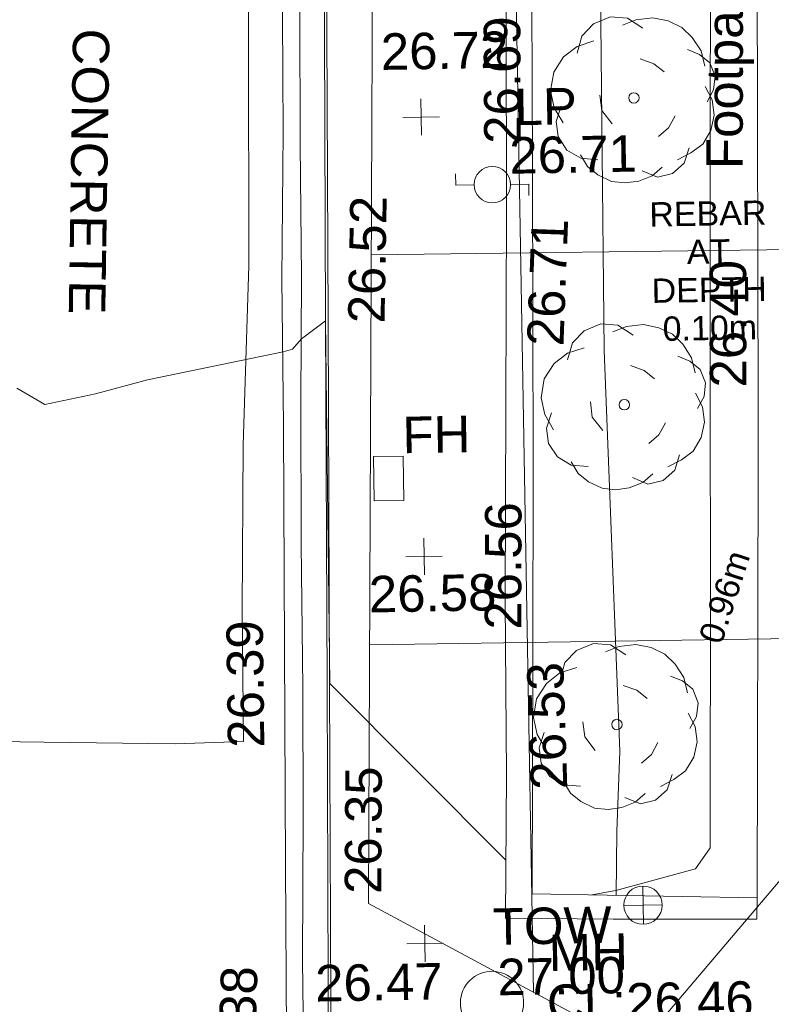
# Model space of a CAD drawing. Header units: millimetres. Extents: x -287732 to 520720, y -103372 to 287754.
# Tile 229 of 256: x -6642 to 1084, y 16362 to 26488. Entities that reach past the tile are written whole.
import ezdxf

# ---------------------------------------------------------------- set-up
doc = ezdxf.new("R2010")
doc.units = ezdxf.units.MM
for name, pattern in [('IMPORT-HIDDEN2 _3_', [4762.5, 3175, -1587.5]), ('IMPORT-UG_ELEC_LV_QLB2 _2_', [2700, 1500, -300.0000000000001, 0, -250, 150, -300.0000000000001, 0, -200]), ('IMPORT-UG_ELEC_STREET LIGHTING_QLB2 _2_', [2700, 1500, -300.0000000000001, 0, -250, 150, -300.0000000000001, 0, -200])]:
    doc.linetypes.add(name, pattern=pattern)
for name, color, linetype, lineweight, true_color in [('00_TOPO_FIREHYDRANT', 5, 'Continuous', 9, 0x0000ff), ('00_TOPO_FURN_LAMP_POST', 7, 'Continuous', 9, 0x666666), ('00_TOPO_KERB_BOTTOM', 1, 'Continuous', 9, 0xff0000), ('00_TOPO_KERB_TOP', 7, 'Continuous', 9, 0xa500a5), ('00_TOPO_LEVEL_SPOT', 7, 'Continuous', 9, 0x666666), ('00_TOPO_ROAD_MARKING_YELLOW_CONTINUOUS', 40, 'Continuous', 9, 0xffbf00), ('00_TOPO_SERV_MH', 7, 'Continuous', 9, 0x666666), ('00_TOPO_TOP_OF_WALL', 7, 'Continuous', 9, 0x666666), ('00_TOPO_TREE', 7, 'Continuous', 9, 0x666666), ('00_TOPO_WALL', 7, 'Continuous', 9, 0x7c00a5), ('00_UAV_FOOTPATH', 7, 'Continuous', 9, 0xa50000), ('00_UAV_FORM_LINES', 7, 'Continuous', 9, 0x666666), ('00_UAV_TOP_OF_WALL', 7, 'Continuous', 9, 0x666666), ('00_UAV_WALL', 7, 'Continuous', 9, 0x7c00a5), ('01_DTM_CONTOUR_MNR', 7, 'Continuous', 9, 0xa5a552), ('12333-PUM-2D-U-0001-C01 - Rev2_REVIT IMPORT_dwg', 7, 'Continuous', 9, 0x767676), ('PUM-CHAMBER EXTENTS', 6, 'IMPORT-HIDDEN2 _3_', 9, 0xff00ff), ('PUM-ELECTRIC-LV-QLB2', 1, 'IMPORT-UG_ELEC_LV_QLB2 _2_', 9, 0xff0000), ('PUM-GPR-REBAR', 30, 'Continuous', 9, 0xff7f00)]:
    doc.layers.add(name, color=color, linetype=linetype, lineweight=lineweight, true_color=true_color)
doc.layers.add('00_TOPO_SURFACE', color=7, linetype='Continuous', lineweight=9)
doc.layers.add('00_TOPO_SURVEY_TEXT', color=7, linetype='Continuous', lineweight=9)
doc.styles.add('Arial_1', font='arial.ttf', dxfattribs={"height": 250})
doc.styles.add('Swis721 Lt BT_2', font='swissl.ttf', dxfattribs={"height": 375})

# ---------------------------------------------------------------- blocks, each defined once
blk = doc.blocks.new('12333-PUM-2D-U-0001-C01 - Rev2_REVIT IMPORT_dwg_CONIFEROUS_TREE-2077068-Site Location Plan Proposed')
at = {"layer": '00_TOPO_TREE', "color": 254, "true_color": 0xcccccc, "flags": 128}
for points in [[(-1889.403682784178, 1545.875740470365), (-1717.639711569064, 2118.422311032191), (-1316.857112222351, 2519.204910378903), (-744.3105416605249, 2748.223538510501), (-171.763971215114, 2690.968881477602), (343.5279423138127, 2347.440939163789)], [(-343.5279423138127, 2461.950253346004), (114.5093140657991, 2633.714224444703), (687.0558846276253, 2690.968881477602), (1202.347798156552, 2576.459567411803), (1660.385054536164, 2347.440939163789), (2003.912996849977, 2003.912996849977), (2290.18628213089, 1545.875740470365), (2404.695596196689, 1030.583826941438)], [(-2404.695596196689, -801.5651986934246), (-2690.968881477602, -286.2732852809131), (-2805.478195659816, 286.2732852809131), (-2690.968881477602, 916.0745128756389), (-2347.440939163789, 1431.36642628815), (-1889.403682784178, 1774.894368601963), (-1316.857112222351, 1946.658339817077)], [(1832.149025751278, 1603.130397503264), (2232.93162509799, 1431.36642628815), (2576.459567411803, 1145.093141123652), (2748.223538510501, 687.0558846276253), (2690.968881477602, 229.0186282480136), (2461.950253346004, -171.763971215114)], [(229.0186282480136, 1316.857112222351), (687.0558846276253, 1145.093141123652), (1030.583826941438, 858.8198558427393)], [(2404.695596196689, 343.5279423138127), (2633.714224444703, -114.5093140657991), (2690.968881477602, -629.8012275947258), (2576.459567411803, -1145.093141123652), (2290.18628213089, -1603.130397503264), (1889.403682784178, -1889.403682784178), (1431.36642628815, -2118.422311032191)], [(-744.3105416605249, -858.8198558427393), (-1087.838483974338, -400.7825993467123), (-1145.093141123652, 114.5093140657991)], [(-1259.602455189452, -2061.167653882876), (-1832.149025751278, -2003.912996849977), (-2290.18628213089, -1717.639711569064), (-2576.459567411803, -1259.602455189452), (-2633.714224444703, -744.3105416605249), (-2461.950253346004, -229.0186282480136)], [(1374.111769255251, -629.8012275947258), (1145.093141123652, -1030.583826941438), (801.5651986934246, -1316.857112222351)], [(916.0745128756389, -2347.440939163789), (572.5465705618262, -2633.714224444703), (114.5093140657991, -2805.478195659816), (-343.5279423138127, -2862.732852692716), (-801.5651986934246, -2805.478195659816), (-1259.602455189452, -2576.459567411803), (-1603.130397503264, -2290.18628213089), (-1832.149025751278, -1889.403682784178)], [(1832.149025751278, -1717.639711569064), (1660.385054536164, -2232.93162509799), (1259.602455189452, -2576.459567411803), (744.3105416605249, -2690.968881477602), (229.0186282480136, -2461.950253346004)]]:
    blk.add_lwpolyline(points, dxfattribs=at)
at = {"layer": '00_TOPO_TREE', "color": 254, "true_color": 0xcccccc}
blk.add_circle((0, 0), 176.6246020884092, dxfattribs=at)
blk = doc.blocks.new('12333-PUM-2D-U-0001-C01 - Rev2_REVIT IMPORT_dwg_MSL_Lamp_Post_SYM-2077199-Site Location Plan Proposed')
at = {"layer": '00_TOPO_FURN_LAMP_POST', "color": 254, "true_color": 0xcccccc, "flags": 128}
for points in [[(-500.1060478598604, 0), (-1000.212095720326, 0), (-1000.212095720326, 316.7338303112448)], [(500.1060478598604, 0), (1000.21209571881, 0), (1000.21209571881, -316.7338303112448)]]:
    blk.add_lwpolyline(points, dxfattribs=at)
at = {"layer": '00_TOPO_FURN_LAMP_POST', "color": 254, "true_color": 0xcccccc}
blk.add_circle((0, 0), 500.1060478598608, dxfattribs=at)
blk = doc.blocks.new('12333-PUM-2D-U-0001-C01 - Rev2_REVIT IMPORT_dwg_MM-2077200-Site Location Plan Proposed')
at = {"layer": '00_TOPO_LEVEL_SPOT', "color": 254, "true_color": 0xcccccc, "flags": 128}
for points in [[(500.0000000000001, 0), (0, 0), (0, 500.0000000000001)], [(0, -500.0000000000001), (0, 0), (-500.0000000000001, 0)]]:
    blk.add_lwpolyline(points, dxfattribs=at)
blk = doc.blocks.new('12333-PUM-2D-U-0001-C01 - Rev2_REVIT IMPORT_dwg_TOW-2077249-Site Location Plan Proposed')
at = {"layer": '00_TOPO_TOP_OF_WALL', "color": 254, "true_color": 0xcccccc, "flags": 128}
for points in [[(0, 525.0554400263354), (0, 0), (-525.0554401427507, 0)], [(525.0554401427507, 0), (0, 0), (0, -525.0554400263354)]]:
    blk.add_lwpolyline(points, dxfattribs=at)
at = {"layer": '00_TOPO_TOP_OF_WALL', "color": 254, "true_color": 0xcccccc}
blk.add_circle((0, 0), 525.0554401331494, dxfattribs=at)
blk = doc.blocks.new('12333-PUM-2D-U-0001-C01 - Rev2_REVIT IMPORT_dwg_CONIFEROUS_TREE-2077251-Site Location Plan Proposed')
at = {"layer": '00_TOPO_TREE', "color": 254, "true_color": 0xcccccc, "flags": 128}
for points in [[(-1889.403682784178, 1545.875740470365), (-1717.639711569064, 2118.422311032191), (-1316.857112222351, 2519.204910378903), (-744.3105416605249, 2748.223538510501), (-171.763971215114, 2690.968881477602), (343.5279423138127, 2347.440939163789)], [(-343.5279423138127, 2461.950253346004), (114.5093140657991, 2633.714224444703), (687.0558846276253, 2690.968881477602), (1202.347798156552, 2576.459567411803), (1660.385054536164, 2347.440939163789), (2003.912996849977, 2003.912996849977), (2290.18628213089, 1545.875740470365), (2404.695596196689, 1030.583826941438)], [(-2404.695596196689, -801.5651986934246), (-2690.968881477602, -286.2732852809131), (-2805.478195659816, 286.2732852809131), (-2690.968881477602, 916.0745128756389), (-2347.440939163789, 1431.36642628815), (-1889.403682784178, 1774.894368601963), (-1316.857112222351, 1946.658339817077)], [(1832.149025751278, 1603.130397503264), (2232.93162509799, 1431.36642628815), (2576.459567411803, 1145.093141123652), (2748.223538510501, 687.0558846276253), (2690.968881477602, 229.0186282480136), (2461.950253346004, -171.763971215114)], [(229.0186282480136, 1316.857112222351), (687.0558846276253, 1145.093141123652), (1030.583826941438, 858.8198558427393)], [(2404.695596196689, 343.5279423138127), (2633.714224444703, -114.5093140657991), (2690.968881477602, -629.8012275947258), (2576.459567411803, -1145.093141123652), (2290.18628213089, -1603.130397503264), (1889.403682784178, -1889.403682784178), (1431.36642628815, -2118.422311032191)], [(-744.3105416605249, -858.8198558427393), (-1087.838483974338, -400.7825993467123), (-1145.093141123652, 114.5093140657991)], [(-1259.602455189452, -2061.167653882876), (-1832.149025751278, -2003.912996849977), (-2290.18628213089, -1717.639711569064), (-2576.459567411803, -1259.602455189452), (-2633.714224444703, -744.3105416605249), (-2461.950253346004, -229.0186282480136)], [(1374.111769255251, -629.8012275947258), (1145.093141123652, -1030.583826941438), (801.5651986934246, -1316.857112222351)], [(916.0745128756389, -2347.440939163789), (572.5465705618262, -2633.714224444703), (114.5093140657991, -2805.478195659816), (-343.5279423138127, -2862.732852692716), (-801.5651986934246, -2805.478195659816), (-1259.602455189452, -2576.459567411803), (-1603.130397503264, -2290.18628213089), (-1832.149025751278, -1889.403682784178)], [(1832.149025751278, -1717.639711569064), (1660.385054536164, -2232.93162509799), (1259.602455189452, -2576.459567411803), (744.3105416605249, -2690.968881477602), (229.0186282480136, -2461.950253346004)]]:
    blk.add_lwpolyline(points, dxfattribs=at)
at = {"layer": '00_TOPO_TREE', "color": 254, "true_color": 0xcccccc}
blk.add_circle((0, 0), 176.6246020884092, dxfattribs=at)
blk = doc.blocks.new('12333-PUM-2D-U-0001-C01 - Rev2_REVIT IMPORT_dwg_MGS62954_T2_Galway_ITM_3d_Rev1-2077680-Site Location Plan Proposed')
at = {"layer": '00_TOPO_FIREHYDRANT', "color": 254, "true_color": 0xcccccc}
for p, q in [((533899338.6000001, 725577009.6000001), (533899338.6000001, 725577466.8000002)), ((533899338.6000001, 725577466.8000002), (533899643.4, 725577466.8000002)), ((533899643.4, 725577466.8000002), (533899643.4000001, 725577009.6000001)), ((533899338.6000001, 725577009.6000001), (533899643.4000001, 725577009.6000001))]:
    blk.add_line(p, q, dxfattribs=at)
at = {"layer": '00_TOPO_KERB_BOTTOM', "color": 254, "true_color": 0xcccccc, "flags": 128}
blk.add_lwpolyline([(533898764.105166, 725571026.9152713), (533898821.0019907, 725575140.1520832), (533898871.1286762, 725578874.6310568), (533898909.9279353, 725581840.5200496), (533898963.7298422, 725583962.6081212), (533898997.1133751, 725586104.1341182), (533899036.4995064, 725587793.1978781), (533899074.5946195, 725589970.3319584), (533899110.965927, 725592012.040946), (533899146.7551204, 725593598.3361902), (533899176.4370806, 725595423.6309454), (533899194.5971999, 725597464.3736867), (533899220.5385075, 725599086.17544), (533899246.958136, 725600745.2960148), (533899262.7158294, 725602301.7473198)], dxfattribs=at)
at = {"layer": '00_TOPO_KERB_TOP', "color": 254, "true_color": 0xcccccc, "flags": 128}
blk.add_lwpolyline([(533898790.33236, 725571026.5006781), (533898847.2299751, 725575139.7946573), (533898897.356793, 725578874.2834753), (533898936.1540059, 725581840.0160675), (533898989.9550799, 725583962.071278), (533899023.3390284, 725586103.6239452), (533899062.7245761, 725587792.6626796), (533899100.8209516, 725589969.8689066), (533899137.1910768, 725592011.5115204), (533899172.9807294, 725593597.8271172), (533899202.6656024, 725595423.3009921), (533899220.8257527, 725597464.047222), (533899246.7655868, 725599085.7568657), (533899273.1864413, 725600744.9544204), (533899288.9449047, 725602301.4817736)], dxfattribs=at)
at = {"layer": '00_TOPO_ROAD_MARKING_YELLOW_CONTINUOUS', "color": 254, "true_color": 0xcccccc, "flags": 128}
for points in [[(533898370, 725554850), (533898200.0000001, 725555260), (533898100, 725555620.0000001), (533898050.0000001, 725556290.0000001), (533898090, 725558090.0000001), (533898120, 725559300.0000001), (533898140, 725560250), (533898170.0000001, 725561270), (533898190.0000002, 725562430.0000002), (533898200.0000001, 725563280.0000001), (533898220, 725564630), (533898240, 725565580.0000001), (533898270, 725567210), (533898320.0000001, 725570100.0000001), (533898340, 725571540.0000001), (533898360.0000001, 725573280), (533898380.0000001, 725574770), (533898400.0000001, 725576270.0000001), (533898420.0000001, 725577800.0000001), (533898430.0000002, 725579310.0000002), (533898470, 725580820.0000001), (533898490.0000001, 725582610), (533898530.0000001, 725584460.0000001)], [(533898710.0000001, 725584410.0000001), (533898690.0000002, 725583360.0000001), (533898660.0000001, 725582060.0000002), (533898640.0000001, 725580690.0000002), (533898630.0000001, 725579330.0000002), (533898600, 725578040), (533898580.0000001, 725576580.0000001), (533898570.0000001, 725575100), (533898550.0000001, 725573790.0000001), (533898520.0000001, 725572300.0000001), (533898510.0000001, 725570650)]]:
    blk.add_lwpolyline(points, dxfattribs=at)
at = {"layer": '00_TOPO_SERV_MH', "color": 254, "true_color": 0xcccccc}
blk.add_ellipse((533900458.8184388, 725571827.36317), major_axis=(290.8619711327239, 145.4309052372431), ratio=0.9994435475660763, dxfattribs=at)
at = {"layer": '00_TOPO_SURFACE', "color": 254, "true_color": 0xcccccc, "flags": 128}
blk.add_lwpolyline([(533893824.42242, 725574681.4173602), (533894920.0000001, 725574620), (533895899.6935957, 725574590.0008543), (533897250.0000001, 725574550.0000001), (533897950.0000001, 725574560.0000002), (533897960.0000001, 725575910.0000001), (533898000.0000001, 725577610.0000001), (533898090, 725579450.0000004), (533898130.0000001, 725581810.0000001), (533898160.0000001, 725584140), (533898160.0000001, 725587230), (533898150.0000001, 725589910.0000001), (533898170.0000001, 725592650.0000001), (533898240, 725595020.0000001), (533898320.0000001, 725598970.0000001), (533898430.0000002, 725601500), (533898520.0000001, 725603510.0000001), (533898570.0000001, 725604410.0000001), (533897970, 725605800.0000001), (533896773.2119035, 725605630.6529837), (533895360, 725605480), (533894459.7258379, 725605350.0062451)], dxfattribs=at)
at = {"layer": '00_TOPO_WALL', "color": 254, "true_color": 0xcccccc, "flags": 128}
blk.add_lwpolyline([(533903196.0456186, 725572639.4553483), (533901719.7649682, 725572668.0242258), (533900613.8766022, 725572696.884826), (533900648.178223, 725574174.2979034), (533900665.8873505, 725575953.3907685), (533900751.3894038, 725579984.1210362), (533900810.7542551, 725583833.3312958), (533900872.2803066, 725587230.3244454), (533900922.9992424, 725590631.9649388), (533900988.9957588, 725595158.0420883), (533901047.4302918, 725598977.6703712), (533901107.5130171, 725601699.7244139), (533901667.9269539, 725601699.6509593)], dxfattribs=at)
at = {"layer": '00_UAV_FOOTPATH', "color": 254, "true_color": 0xcccccc, "flags": 128}
blk.add_lwpolyline([(533903202.4066311, 725572859.9079312), (533903292.3599287, 725577314.449206), (533903300.532401, 725577858.8864012), (533903368.3599287, 725582377.449206), (533903377.0864099, 725582858.2944703), (533903467.8123576, 725587857.4622065), (533903476.3599287, 725588328.449206), (533903555.6968716, 725592856.5008279), (533903571.3599287, 725593750.4492059)], dxfattribs=at)
at = {"layer": '00_UAV_FORM_LINES', "color": 254, "true_color": 0xcccccc, "flags": 128}
blk.add_lwpolyline([(533901973.2802559, 725601310.712365), (533901885.3595, 725596041.4490001), (533901857.3595001, 725591439.4490001), (533901761.3595001, 725583235.4490002), (533901728.3594999, 725578514.4490001), (533901818.3595001, 725574394.4490001), (533901773.3595002, 725573567.4490001), (533901752.6184992, 725572911.710936)], dxfattribs=at)
at = {"layer": '00_UAV_WALL', "color": 254, "true_color": 0xcccccc, "flags": 128}
blk.add_lwpolyline([(533903196.0456186, 725572639.4553483), (533903202.4066311, 725572859.9079312), (533900892.3599287, 725572942.4492058), (533900941.2247003, 725575407.5926774), (533900979.3599289, 725577331.4492059), (533901023.5406011, 725580404.8872669), (533901048.3599288, 725582131.4492059), (533901095.534448, 725585403.1017754), (533901119.359929, 725587055.4492059), (533901138.8066769, 725590400.2898917)], dxfattribs=at)
at = {"layer": '01_DTM_CONTOUR_MNR', "color": 254, "true_color": 0xcccccc, "flags": 128}
for points in [[(533900627.7026038, 725573292.3877436), (533898850, 725575140), (533898870.0000001, 725578870), (533898620, 725578690.0000001), (533898526.9851936, 725578585.4635535), (533898430.0000002, 725578560.0000002), (533897030.7031453, 725578295.3640425), (533896490.9935741, 725578163.2295135), (533895970, 725578060.0000002), (533895683.8252233, 725578232.7230889)], [(533903204.4091021, 725594135.0824658), (533903200.0000001, 725594100.0000001), (533903179.8943689, 725593794.9930072), (533903188.0357143, 725593739.2857144), (533903292.4193243, 725593375.0225959), (533903161.1117354, 725588942.1867301), (533903053.7205039, 725587068.5100956), (533902898.6912388, 725582631.7549907), (533902866.6751788, 725581192.2761841), (533902802.8234286, 725577684.751209), (533902784.3275108, 725576305.5349195), (533902729.5504262, 725573381.5853972), (533902573.8032413, 725573170.9088805), (533901750.0000001, 725572960.0000001), (533901505.5738851, 725572920.5381936)]]:
    blk.add_lwpolyline(points, dxfattribs=at)
for name, p, xscale, yscale, zscale in [('12333-PUM-2D-U-0001-C01 - Rev2_REVIT IMPORT_dwg_CONIFEROUS_TREE-2077068-Site Location Plan Proposed', (533902080.008882, 725581107.2364651), 0.3048, 0.3048, 0.3048), ('12333-PUM-2D-U-0001-C01 - Rev2_REVIT IMPORT_dwg_MM-2077200-Site Location Plan Proposed', (533899889.901639, 725580948.6520363), 0.375, 0.375, 0.375), ('12333-PUM-2D-U-0001-C01 - Rev2_REVIT IMPORT_dwg_MSL_Lamp_Post_SYM-2077199-Site Location Plan Proposed', (533900608.1382316, 725580241.0990994), 0.375, 0.375, 0.375), ('12333-PUM-2D-U-0001-C01 - Rev2_REVIT IMPORT_dwg_CONIFEROUS_TREE-2077251-Site Location Plan Proposed', (533901926.3599288, 725577954.4492059), 0.3048, 0.3048, 0.3048), ('12333-PUM-2D-U-0001-C01 - Rev2_REVIT IMPORT_dwg_MM-2077200-Site Location Plan Proposed', (533899840, 725576430.0000002), 0.375, 0.375, 0.375), ('12333-PUM-2D-U-0001-C01 - Rev2_REVIT IMPORT_dwg_CONIFEROUS_TREE-2077251-Site Location Plan Proposed', (533901792.3599288, 725574667.4492059), 0.3048, 0.3048, 0.3048), ('12333-PUM-2D-U-0001-C01 - Rev2_REVIT IMPORT_dwg_TOW-2077249-Site Location Plan Proposed', (533902028.3599287, 725572805.4492059), 0.375, 0.375, 0.375), ('12333-PUM-2D-U-0001-C01 - Rev2_REVIT IMPORT_dwg_MM-2077200-Site Location Plan Proposed', (533899780.0000001, 725572450.0000002), 0.375, 0.375, 0.375)]:
    blk.add_blockref(name, p, dxfattribs=dict(xscale=xscale, yscale=yscale, zscale=zscale))
at = {"layer": '00_TOPO_FIREHYDRANT', "color": 251, "true_color": 0x666666, "insert": (533899640.0000001, 725577870.2296078), "char_height": 375, "width": 797.814593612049, "attachment_point": 1, "line_spacing_factor": 1.005061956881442, "style": 'Swis721 Lt BT_2'}
blk.add_mtext('FH', dxfattribs=at)
at = {"layer": '00_TOPO_FURN_LAMP_POST', "char_height": 375, "attachment_point": 1, "line_spacing_factor": 1.005061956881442, "style": 'Swis721 Lt BT_2'}
for s, insert, width in [('LP', (533900851.331384, 725581223.119229), 707.5855621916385), ('26.71', (533900789.0487993, 725580725.1703858), 1495.902363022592)]:
    blk.add_mtext(s, dxfattribs=dict(at, insert=insert, width=width))
at = {"layer": '00_TOPO_KERB_BOTTOM', "color": 251, "true_color": 0x666666, "insert": (533897789.6642364, 725574496.1932411), "char_height": 375, "width": 1495.902363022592, "attachment_point": 1, "rotation": 89.71478154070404, "line_spacing_factor": 1.005061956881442, "style": 'Swis721 Lt BT_2'}
blk.add_mtext('26.39', dxfattribs=at)
at = {"layer": '00_TOPO_KERB_TOP', "color": 251, "true_color": 0x666666, "insert": (533897615.546991, 725570951.8355778), "char_height": 375, "width": 1495.902363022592, "attachment_point": 1, "rotation": 87.12388858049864, "line_spacing_factor": 1.005061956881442, "style": 'Swis721 Lt BT_2'}
blk.add_mtext('26.38', dxfattribs=at)
at = {"layer": '00_TOPO_LEVEL_SPOT', "char_height": 375, "width": 1495.902363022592, "attachment_point": 1, "line_spacing_factor": 1.005061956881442, "style": 'Swis721 Lt BT_2'}
for s, insert in [('26.72', (533899486.6140254, 725581815.5421842)), ('26.58', (533899265.8638946, 725576238.992502)), ('26.47', (533898644.2012342, 725572247.9386806))]:
    blk.add_mtext(s, dxfattribs=dict(at, insert=insert))
at = {"layer": '00_TOPO_ROAD_MARKING_YELLOW_CONTINUOUS', "color": 251, "true_color": 0x666666, "char_height": 375, "width": 1495.902363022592, "attachment_point": 1, "line_spacing_factor": 1.005061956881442, "style": 'Swis721 Lt BT_2'}
for s, insert, rotation in [('26.52', (533899100.5812453, 725578844.3752022), 87.98526275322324), ('26.35', (533898964.5070615, 725572975.577432), 88.72619999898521)]:
    blk.add_mtext(s, dxfattribs=dict(at, insert=insert, rotation=rotation))
at = {"layer": '00_TOPO_SERV_MH', "char_height": 375, "attachment_point": 1, "line_spacing_factor": 1.005061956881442, "style": 'Swis721 Lt BT_2'}
for s, insert, width in [('MH', (533901050.2739481, 725572519.2305871), 949.779278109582), ('CL:26.46', (533901022.4535357, 725572004.8702445), 2440.932744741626)]:
    blk.add_mtext(s, dxfattribs=dict(at, insert=insert, width=width))
at = {"layer": '00_TOPO_SURVEY_TEXT', "color": 251, "true_color": 0x666666, "insert": (533896702.235692, 725581911.5071983), "char_height": 375, "width": 3286.236302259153, "attachment_point": 1, "rotation": 268.14124952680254, "line_spacing_factor": 1.005061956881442, "style": 'Swis721 Lt BT_2'}
blk.add_mtext('CONCRETE', dxfattribs=at)
at = {"layer": '00_TOPO_WALL', "color": 251, "true_color": 0x666666, "char_height": 375, "width": 1495.902363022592, "attachment_point": 1, "line_spacing_factor": 1.005061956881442, "style": 'Swis721 Lt BT_2'}
for s, insert, rotation in [('26.71', (533900935.6459701, 725578583.1234454), 86.86173551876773), ('26.53', (533900896.5413598, 725574007.9819399), 90.87744924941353)]:
    blk.add_mtext(s, dxfattribs=dict(at, insert=insert, rotation=rotation))
at = {"layer": '00_UAV_FOOTPATH', "color": 251, "true_color": 0x666666, "char_height": 375, "attachment_point": 1, "line_spacing_factor": 1.005061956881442, "style": 'Swis721 Lt BT_2'}
for s, insert, width, rotation in [('Footpath', (533902809.8437077, 725580363.6005188), 2436.183848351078, 88.90962090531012), ('26.40', (533902809.1108708, 725578116.2912269), 1495.902363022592, 89.1400054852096)]:
    blk.add_mtext(s, dxfattribs=dict(at, insert=insert, width=width, rotation=rotation))
at = {"layer": '00_UAV_TOP_OF_WALL', "char_height": 375, "attachment_point": 1, "line_spacing_factor": 1.005061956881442, "style": 'Swis721 Lt BT_2'}
for s, insert, width in [('TOW', (533900480.2294505, 725572798.5426475), 1343.937678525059), ('27.00', (533900518.7239435, 725572279.1942631), 1495.902363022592)]:
    blk.add_mtext(s, dxfattribs=dict(at, insert=insert, width=width))
at = {"layer": '00_UAV_WALL', "color": 251, "true_color": 0x666666, "char_height": 375, "width": 1495.902363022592, "attachment_point": 1, "line_spacing_factor": 1.005061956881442, "style": 'Swis721 Lt BT_2'}
for s, insert, rotation in [('26.69', (533900531.9555312, 725580661.9796312), 89.17642990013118), ('26.56', (533900451.0469548, 725575667.3582299), 88.86441556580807)]:
    blk.add_mtext(s, dxfattribs=dict(at, insert=insert, rotation=rotation))
blk = doc.blocks.new('12333-PUM-2D-U-0001-C01 - Rev2_REVIT IMPORT_dwg-1620468-Site Location Plan Proposed')
at = {"layer": 'PUM-CHAMBER EXTENTS', "true_color": 0xffd4aa}
h = blk.add_hatch(dxfattribs=at)
h.set_pattern_fill('FP_15', color=41, style=0, pattern_type=2)
h.set_pattern_definition([(0, (-533641079.65, -725615854.3560001), (0, 4000), []), (90, (-533641079.65, -725615854.3560001), (-8000, 4.898587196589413e-13), [])])
h.paths.add_polyline_path([(260865.3501528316, -44518.35617865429), (263506.350152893, -41517.35617860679), (263685.3501528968, -25598.35617861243), (264300.3501528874, -14402.35617861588), (262073.3934038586, -13951.56663411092), (262068.9501528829, -14155.95617870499), (260506.850152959, -14155.95617869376), (260515.9208416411, -13636.29677213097), (258772.3501528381, -13283.3561786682), (258670.4501975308, -17982.77958357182), (258705.6273013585, -17930.13332725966), (258914.1292635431, -17799.69233468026), (259118.8501528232, -17758.97081790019), (259354.4823357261, -17811.47103625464), (259532.0730042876, -17930.13332725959), (259662.5139968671, -18138.6352894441), (259703.2355136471, -18343.35617872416), (259646.3031607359, -18585.62151974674), (259532.0730042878, -18756.57903018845), (259342.4847485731, -18883.25785263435), (259118.850152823, -18927.74153954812), (258883.2179699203, -18875.24132119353), (258705.6273013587, -18756.57903018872), (258655.3045717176, -18681.26574300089), (258128.350152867, -42983.35617862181), (259933.4445662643, -43995.71274590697)])
h.paths.add_polyline_path([(258258.9501529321, -38844.75617862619), (258266.9306086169, -38387.5561786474), (258563.7501528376, -38387.55617866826), (258555.7696971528, -38844.75617864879)])
h.paths.add_polyline_path([(261852.3501529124, -20608.62106352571), (261633.0967024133, -20559.77012183), (261467.850315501, -20449.3560161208), (261346.4762427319, -20255.34697165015), (261308.5852680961, -20064.85617870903), (261361.5602678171, -19839.43063920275), (261467.850315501, -19680.35634129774), (261661.8593599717, -19558.98226852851), (261852.3501529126, -19521.09129389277), (262071.6036034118, -19569.94223558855), (262236.8499903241, -19680.35634129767), (262358.2240630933, -19874.36538576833), (262396.115037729, -20064.85617870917), (262343.1400380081, -20290.28171821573), (262236.8499903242, -20449.3560161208), (262060.4399654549, -20567.22942623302), (262026.8654006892, -20573.90782240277)])
at = {"layer": 'PUM-GPR-REBAR', "color": 41, "true_color": 0xffd4aa, "flags": 128}
for points in [[(260865.3501528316, -44518.35617865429), (258128.350152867, -42983.35617862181), (258772.3501528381, -13283.3561786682), (260518.1373428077, -13636.74544521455)], [(262073.3934038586, -13951.56663411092), (264300.3501528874, -14402.35617861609), (263685.3501528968, -25598.35617861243), (263506.350152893, -41517.35617860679), (260865.3501528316, -44518.35617865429)]]:
    blk.add_lwpolyline(points, dxfattribs=at)
blk.add_blockref('12333-PUM-2D-U-0001-C01 - Rev2_REVIT IMPORT_dwg_MGS62954_T2_Galway_ITM_3d_Rev1-2077680-Site Location Plan Proposed', (-533641079.6498471, -725615854.3561786))
at = {"layer": 'PUM-ELECTRIC-LV-QLB2', "insert": (261721.8536594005, -39853.71393138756), "char_height": 250, "width": 1160.025439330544, "attachment_point": 2, "rotation": 71.07303376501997, "line_spacing_factor": 0.9417779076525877, "style": 'Arial_1'}
blk.add_mtext('0.96m', dxfattribs=at)
at = {"layer": 'PUM-GPR-REBAR', "insert": (261738.9618549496, -35823.00682591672), "char_height": 250, "width": 1435.493221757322, "attachment_point": 2, "line_spacing_factor": 0.9417779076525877, "style": 'Arial_1'}
blk.add_mtext('REBAR\\PAT\\PDEPTH\\P0.10m', dxfattribs=at)

msp = doc.modelspace()

# ---------------------------------------------------------------- block references
at = {"layer": '12333-PUM-2D-U-0001-C01 - Rev2_REVIT IMPORT_dwg', "color": 254, "linetype": 'IMPORT-UG_ELEC_STREET LIGHTING_QLB2 _2_', "true_color": 0xffd4d4, "rotation": 0.9999999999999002}
msp.add_blockref('12333-PUM-2D-U-0001-C01 - Rev2_REVIT IMPORT_dwg-1620468-Site Location Plan Proposed', (-261895.0770586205, 55869.5817132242), dxfattribs=at)

doc.saveas('drawing.dxf')
